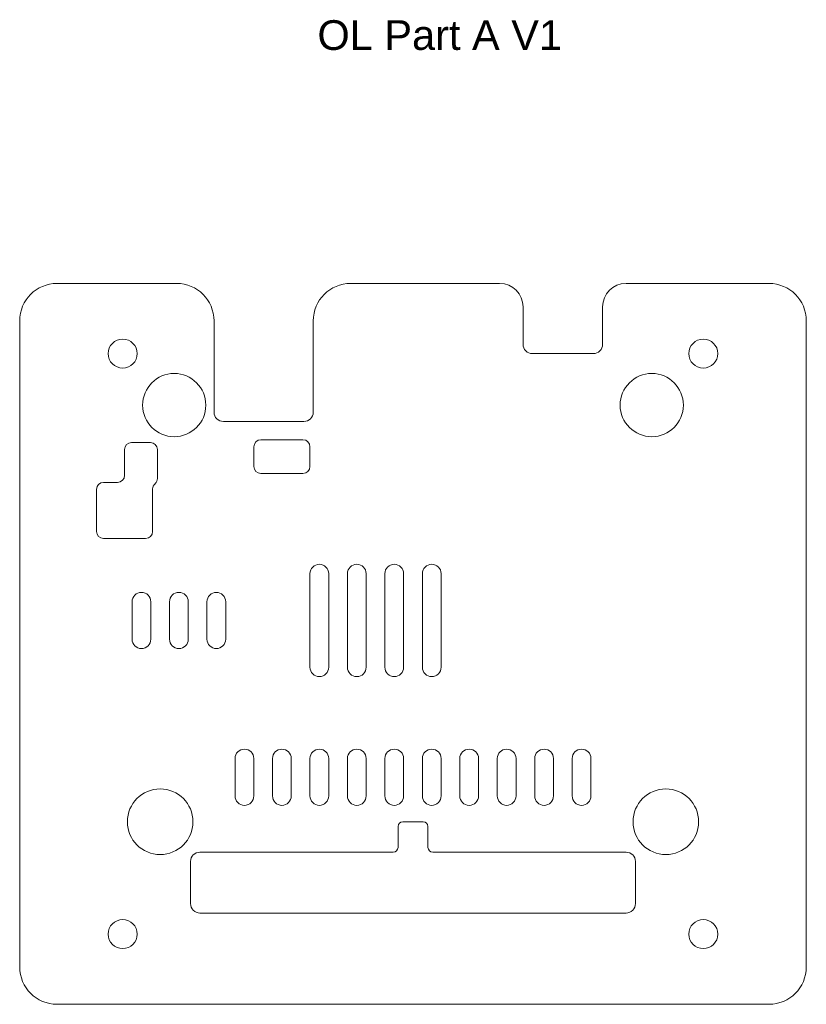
# Model space of a CAD drawing. Header units: inches. Extents: x 4 to 7.31, y 2.52 to 6.66.
import ezdxf

# ---------------------------------------------------------------- set-up
doc = ezdxf.new("R2010")
doc.units = ezdxf.units.IN
doc.header["$MEASUREMENT"] = 0
doc.layers.add('CONTINUOUS', color=7, linetype='Continuous', lineweight=0)
doc.layers.add('VISIBLE', color=7, linetype='Continuous', lineweight=0)

msp = doc.modelspace()

# ---------------------------------------------------------------- linework, layer by layer
at = {"layer": 'VISIBLE'}
for p, q in [((4.1582, 5.5536), (4.6602, 5.5536)), ((5.3925, 5.5536), (6.0185, 5.5536)), ((6.55, 5.5536), (7.1504, 5.5536)), ((6.1169, 5.2977), (6.1169, 5.4551)), ((6.4516, 5.4551), (6.4516, 5.2977)), ((4.0008, 2.6796), (4.0008, 5.3961)), ((4.8177, 5.0122), (4.8177, 5.3961)), ((5.235, 5.3961), (5.235, 5.0122)), ((7.3079, 5.3961), (7.3079, 2.6796)), ((6.4122, 5.2583), (6.1563, 5.2583)), ((5.1956, 4.9729), (4.8571, 4.9729)), ((5.0145, 4.8961), (5.1917, 4.8961)), ((4.4417, 4.7465), (4.4417, 4.8548)), ((4.4712, 4.8843), (4.55, 4.8843)), ((4.5795, 4.8548), (4.5795, 4.7335)), ((4.985, 4.7839), (4.985, 4.8666)), ((5.2212, 4.8666), (5.2212, 4.7839)), ((5.1917, 4.7544), (5.0145, 4.7544)), ((4.3236, 4.5103), (4.3236, 4.6874)), ((4.3531, 4.717), (4.4122, 4.717)), ((4.5598, 4.6894), (4.5598, 4.5103)), ((4.5303, 4.4807), (4.3531, 4.4807)), ((5.2212, 3.9394), (5.2212, 4.3331)), ((5.3, 4.3331), (5.3, 3.9394)), ((5.3787, 3.9394), (5.3787, 4.3331)), ((5.4575, 4.3331), (5.4575, 3.9394)), ((5.5362, 3.9394), (5.5362, 4.3331)), ((5.6149, 4.3331), (5.6149, 3.9394)), ((5.6937, 3.9394), (5.6937, 4.3331)), ((5.7724, 4.3331), (5.7724, 3.9394)), ((4.4732, 4.0575), (4.4732, 4.215)), ((4.5519, 4.215), (4.5519, 4.0575)), ((4.6307, 4.0575), (4.6307, 4.215)), ((4.7094, 4.215), (4.7094, 4.0575)), ((4.7882, 4.0575), (4.7882, 4.215)), ((4.8669, 4.215), (4.8669, 4.0575)), ((4.9063, 3.3981), (4.9063, 3.5555)), ((4.985, 3.5555), (4.985, 3.3981)), ((5.0638, 3.3981), (5.0638, 3.5555)), ((5.1425, 3.5555), (5.1425, 3.3981)), ((5.2212, 3.3981), (5.2212, 3.5555)), ((5.3, 3.5555), (5.3, 3.3981)), ((5.3787, 3.3981), (5.3787, 3.5555)), ((5.4575, 3.5555), (5.4575, 3.3981)), ((5.5362, 3.3981), (5.5362, 3.5555)), ((5.6149, 3.5555), (5.6149, 3.3981)), ((5.6937, 3.3981), (5.6937, 3.5555)), ((5.7724, 3.5555), (5.7724, 3.3981)), ((5.8512, 3.3981), (5.8512, 3.5555)), ((5.9299, 3.5555), (5.9299, 3.3981)), ((6.0086, 3.3981), (6.0086, 3.5555)), ((6.0874, 3.5555), (6.0874, 3.3981)), ((6.1661, 3.3981), (6.1661, 3.5555)), ((6.2449, 3.5555), (6.2449, 3.3981)), ((6.3236, 3.3981), (6.3236, 3.5555)), ((6.4023, 3.5555), (6.4023, 3.3981)), ((5.611, 3.2898), (5.6976, 3.2898)), ((5.5913, 3.1815), (5.5913, 3.2701)), ((5.7173, 3.2701), (5.7173, 3.1815)), ((4.7586, 3.1618), (5.5716, 3.1618)), ((5.737, 3.1618), (6.55, 3.1618)), ((4.7193, 2.9453), (4.7193, 3.1225)), ((6.5893, 3.1225), (6.5893, 2.9453)), ((6.55, 2.9059), (4.7586, 2.9059)), ((7.1504, 2.5221), (4.1582, 2.5221))]:
    msp.add_line(p, q, dxfattribs=at)
for centre, radius in [((4.4338, 5.2583), 0.061), ((6.8748, 5.2583), 0.061), ((4.6504, 5.0418), 0.1329), ((6.6582, 5.0418), 0.1329), ((4.5913, 3.2898), 0.1378), ((6.7173, 3.2898), 0.1378), ((4.4338, 2.8173), 0.061), ((6.8748, 2.8173), 0.061)]:
    msp.add_circle(centre, radius, dxfattribs=at)
for centre, radius, start, end in [((4.1582, 5.3961), 0.1575, 90, 180), ((4.6602, 5.3961), 0.1575, 0, 90), ((5.3925, 5.3961), 0.1575, 90, 180), ((6.0185, 5.4551), 0.0984, 0, 90), ((6.55, 5.4551), 0.0984, 90, 180), ((7.1504, 5.3961), 0.1575, 0, 90), ((6.1563, 5.2977), 0.0394, 180, 270), ((6.4122, 5.2977), 0.0394, 270, 0), ((4.8571, 5.0122), 0.0394, 180, 270), ((5.1956, 5.0122), 0.0394, 270, 0), ((5.0145, 4.8666), 0.0295, 90, 180), ((5.1917, 4.8666), 0.0295, 0, 90), ((4.4712, 4.8548), 0.0295, 90, 180), ((4.55, 4.8548), 0.0295, 0, 90), ((5.0145, 4.7839), 0.0295, 180, 270), ((5.1917, 4.7839), 0.0295, 270, 0), ((4.4122, 4.7465), 0.0295, 270, 0), ((4.55, 4.7335), 0.0295, 311.8103, 0), ((4.3531, 4.6874), 0.0295, 90, 180), ((4.5893, 4.6894), 0.0295, 131.8103, 180), ((4.3531, 4.5103), 0.0295, 180, 270), ((4.5303, 4.5103), 0.0295, 270, 0), ((5.2606, 4.3331), 0.0394, 0, 180), ((5.4181, 4.3331), 0.0394, 0, 180), ((5.5756, 4.3331), 0.0394, 0, 180), ((5.733, 4.3331), 0.0394, 0, 180), ((4.5126, 4.215), 0.0394, 0, 180), ((4.6701, 4.215), 0.0394, 0, 180), ((4.8275, 4.215), 0.0394, 0, 180), ((4.5126, 4.0575), 0.0394, 180, 0), ((4.6701, 4.0575), 0.0394, 180, 0), ((4.8275, 4.0575), 0.0394, 180, 0), ((5.2606, 3.9394), 0.0394, 180, 0), ((5.4181, 3.9394), 0.0394, 180, 0), ((5.5756, 3.9394), 0.0394, 180, 0), ((5.733, 3.9394), 0.0394, 180, 0), ((4.9456, 3.5555), 0.0394, 0, 180), ((5.1031, 3.5555), 0.0394, 0, 180), ((5.2606, 3.5555), 0.0394, 0, 180), ((5.4181, 3.5555), 0.0394, 0, 180), ((5.5756, 3.5555), 0.0394, 0, 180), ((5.733, 3.5555), 0.0394, 0, 180), ((5.8905, 3.5555), 0.0394, 0, 180), ((6.048, 3.5555), 0.0394, 0, 180), ((6.2055, 3.5555), 0.0394, 0, 180), ((6.363, 3.5555), 0.0394, 0, 180), ((4.9456, 3.3981), 0.0394, 180, 0), ((5.1031, 3.3981), 0.0394, 180, 0), ((5.2606, 3.3981), 0.0394, 180, 0), ((5.4181, 3.3981), 0.0394, 180, 0), ((5.5756, 3.3981), 0.0394, 180, 0), ((5.733, 3.3981), 0.0394, 180, 0), ((5.8905, 3.3981), 0.0394, 180, 0), ((6.048, 3.3981), 0.0394, 180, 0), ((6.2055, 3.3981), 0.0394, 180, 0), ((6.363, 3.3981), 0.0394, 180, 0), ((5.611, 3.2701), 0.0197, 90, 180), ((5.6976, 3.2701), 0.0197, 0, 90), ((4.7586, 3.1225), 0.0394, 90, 180), ((5.5716, 3.1815), 0.0197, 270, 0), ((5.737, 3.1815), 0.0197, 180, 270), ((6.55, 3.1225), 0.0394, 0, 90), ((4.7586, 2.9453), 0.0394, 180, 270), ((6.55, 2.9453), 0.0394, 270, 0), ((4.1582, 2.6796), 0.1575, 180, 270), ((7.1504, 2.6796), 0.1575, 270, 0)]:
    msp.add_arc(centre, radius, start, end, dxfattribs=at)

# ---------------------------------------------------------------- texts
at = {"layer": 'CONTINUOUS', "insert": (5.2526, 6.6603), "char_height": 0.124948, "attachment_point": 1}
msp.add_mtext('{\\fArial|b0|i0|c0|p0;\\C7;OL Part A V1}{\\fArial|b0|i0|c0|p0;\\C7;\\H0.6206896x;}', dxfattribs=at)

doc.saveas('drawing.dxf')
